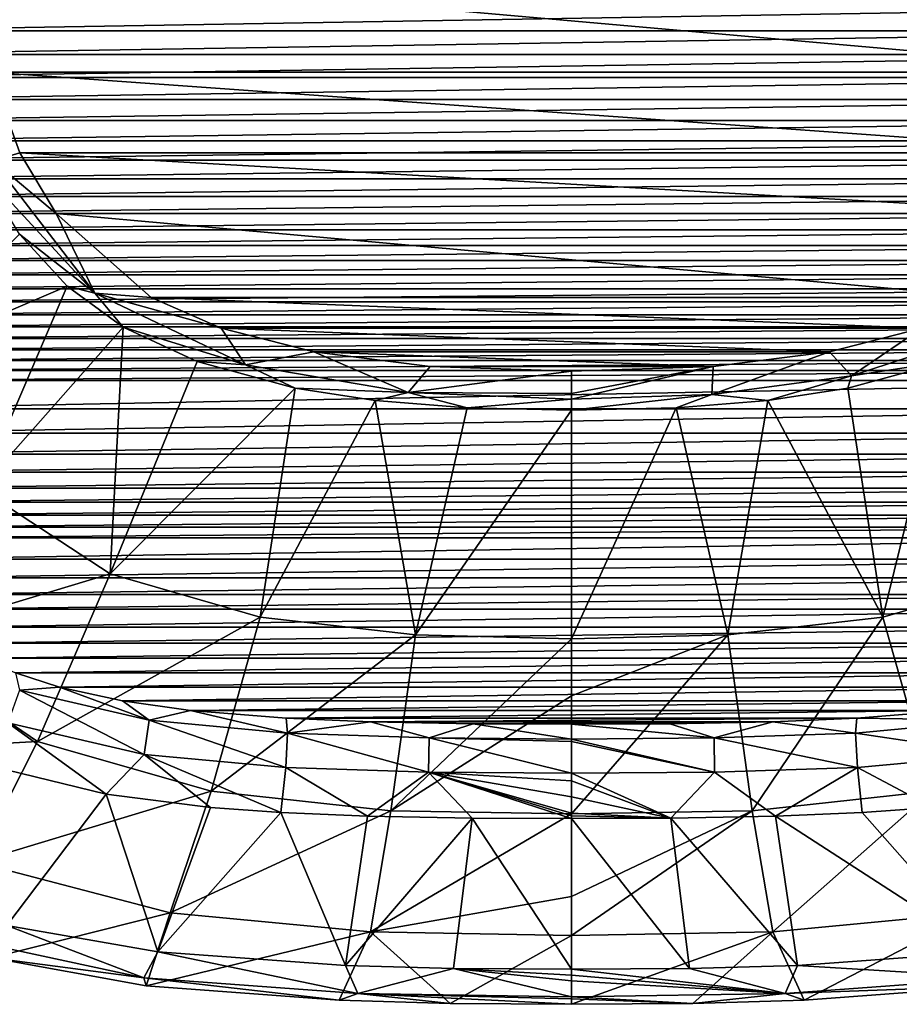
# Model space of a CAD drawing. Header units: millimetres. Extents: x -177 to 177, y -480 to 10.
# Tile 2 of 7: x -94 to 56, y -480 to -312. Entities that reach past the tile are written whole.
import ezdxf

# ---------------------------------------------------------------- set-up
doc = ezdxf.new("R2010")
doc.units = ezdxf.units.MM
doc.header["$LTSCALE"] = 198.929398
for name, color, linetype in [('10', 7, 'CONTINUOUS'), ('19', 7, 'CONTINUOUS'), ('20', 7, 'CONTINUOUS'), ('25', 7, 'CONTINUOUS'), ('29', 7, 'CONTINUOUS'), ('3', 7, 'CONTINUOUS'), ('30', 7, 'CONTINUOUS'), ('31', 7, 'CONTINUOUS'), ('32', 7, 'CONTINUOUS'), ('7', 7, 'CONTINUOUS'), ('8', 7, 'CONTINUOUS'), ('9', 7, 'CONTINUOUS')]:
    doc.layers.add(name, color=color, linetype=linetype)

msp = doc.modelspace()

# ---------------------------------------------------------------- linework, layer by layer
at = {"layer": '10', "color": 7, "linetype": 'CONTINUOUS'}
for points in [[(43.96, -368.43, 102), (59.73, -364.41, 102), (47.73, -372.54, 103.57), (43.96, -368.43, 102)], [(59.73, -364.41, 102), (70.82, -364.96, 103.57), (47.73, -372.54, 103.57), (59.73, -364.41, 102)], [(70.82, -364.96, 103.57), (63.84, -370.07, 105.63), (47.73, -372.54, 103.57), (70.82, -364.96, 103.57)], [(24.12, -370.9, 102), (43.96, -368.43, 102), (23.9, -375.68, 103.56), (24.12, -370.9, 102)], [(43.96, -368.43, 102), (47.73, -372.54, 103.57), (23.9, -375.68, 103.56), (43.96, -368.43, 102)], [(0, -371.73, 102), (24.12, -370.9, 102), (0, -375.51, 102.95), (0, -371.73, 102)], [(24.12, -370.9, 102), (23.9, -375.68, 103.56), (0, -376.48, 103.56), (24.12, -370.9, 102)], [(24.12, -370.9, 102), (0, -376.48, 103.56), (0, -375.51, 102.95), (24.12, -370.9, 102)], [(63.84, -370.07, 105.63), (47.11, -374.62, 105.58), (47.73, -372.54, 103.57), (63.84, -370.07, 105.63)], [(47.73, -372.54, 103.57), (33.49, -376.7, 105.57), (23.9, -375.68, 103.56), (47.73, -372.54, 103.57)], [(47.11, -374.62, 105.58), (33.49, -376.7, 105.57), (47.73, -372.54, 103.57), (47.11, -374.62, 105.58)], [(17.81, -377.97, 105.57), (0, -378.39, 105.57), (23.9, -375.68, 103.56), (17.81, -377.97, 105.57)], [(23.9, -375.68, 103.56), (0, -378.39, 105.57), (0, -376.48, 103.56), (23.9, -375.68, 103.56)], [(33.49, -376.7, 105.57), (17.81, -377.97, 105.57), (23.9, -375.68, 103.56), (33.49, -376.7, 105.57)]]:
    msp.add_3dface(points, dxfattribs=at)
at = {"layer": '19', "linetype": 'CONTINUOUS'}
for points in [[(-99.1, -320.73, 102), (-102.52, -302.85, 102), (99.1, -320.73, 102), (-99.1, -320.73, 102)], [(99.1, -320.73, 102), (-102.52, -302.85, 102), (102.52, -302.85, 102), (99.1, -320.73, 102)], [(-94.1, -334.46, 102), (-99.1, -320.73, 102), (94.1, -334.46, 102), (-94.1, -334.46, 102)], [(94.1, -334.46, 102), (-99.1, -320.73, 102), (99.1, -320.73, 102), (94.1, -334.46, 102)], [(-87.87, -344.84, 102), (-94.1, -334.46, 102), (87.87, -344.84, 102), (-87.87, -344.84, 102)], [(87.87, -344.84, 102), (-94.1, -334.46, 102), (94.1, -334.46, 102), (87.87, -344.84, 102)], [(-71.66, -359.13, 102), (-87.87, -344.84, 102), (71.66, -359.13, 102), (-71.66, -359.13, 102)], [(71.66, -359.13, 102), (-87.87, -344.84, 102), (87.87, -344.84, 102), (71.66, -359.13, 102)], [(-59.73, -364.41, 102), (-71.66, -359.13, 102), (59.73, -364.41, 102), (-59.73, -364.41, 102)], [(59.73, -364.41, 102), (-71.66, -359.13, 102), (71.66, -359.13, 102), (59.73, -364.41, 102)], [(-43.96, -368.43, 102), (-59.73, -364.41, 102), (43.96, -368.43, 102), (-43.96, -368.43, 102)], [(43.96, -368.43, 102), (-59.73, -364.41, 102), (59.73, -364.41, 102), (43.96, -368.43, 102)], [(-24.12, -370.9, 102), (-43.96, -368.43, 102), (24.12, -370.9, 102), (-24.12, -370.9, 102)], [(24.12, -370.9, 102), (-43.96, -368.43, 102), (43.96, -368.43, 102), (24.12, -370.9, 102)], [(0, -371.73, 102), (-24.12, -370.9, 102), (24.12, -370.9, 102), (0, -371.73, 102)]]:
    msp.add_3dface(points, dxfattribs=at)
at = {"layer": '20', "linetype": 'CONTINUOUS'}
for points in [[(-127.22, -313.66, 384.99), (127.26, -309.41, 384.99), (-127.26, -309.41, 384.99), (-127.22, -313.66, 384.99)], [(127.22, -313.66, 384.99), (127.26, -309.41, 384.99), (-127.22, -313.66, 384.99), (127.22, -313.66, 384.99)], [(-127.17, -317.73, 384.99), (127.22, -313.66, 384.99), (-127.22, -313.66, 384.99), (-127.17, -317.73, 384.99)], [(127.17, -317.73, 384.99), (127.22, -313.66, 384.99), (-127.17, -317.73, 384.99), (127.17, -317.73, 384.99)], [(-127.11, -321.64, 384.99), (127.17, -317.73, 384.99), (-127.17, -317.73, 384.99), (-127.11, -321.64, 384.99)], [(127.11, -321.64, 384.99), (127.17, -317.73, 384.99), (-127.11, -321.64, 384.99), (127.11, -321.64, 384.99)], [(-127.04, -325.39, 384.99), (127.11, -321.64, 384.99), (-127.11, -321.64, 384.99), (-127.04, -325.39, 384.99)], [(127.04, -325.39, 384.99), (127.11, -321.64, 384.99), (-127.04, -325.39, 384.99), (127.04, -325.39, 384.99)], [(-126.97, -328.98, 384.99), (127.04, -325.39, 384.99), (-127.04, -325.39, 384.99), (-126.97, -328.98, 384.99)], [(126.97, -328.98, 384.99), (127.04, -325.39, 384.99), (-126.97, -328.98, 384.99), (126.97, -328.98, 384.99)], [(-126.9, -332.43, 384.99), (126.97, -328.98, 384.99), (-126.97, -328.98, 384.99), (-126.9, -332.43, 384.99)], [(126.9, -332.43, 384.99), (126.97, -328.98, 384.99), (-126.9, -332.43, 384.99), (126.9, -332.43, 384.99)], [(-126.82, -335.74, 384.99), (126.9, -332.43, 384.99), (-126.9, -332.43, 384.99), (-126.82, -335.74, 384.99)], [(126.82, -335.74, 384.99), (126.9, -332.43, 384.99), (-126.82, -335.74, 384.99), (126.82, -335.74, 384.99)], [(-126.74, -338.9, 384.99), (126.82, -335.74, 384.99), (-126.82, -335.74, 384.99), (-126.74, -338.9, 384.99)], [(126.74, -338.9, 384.99), (126.82, -335.74, 384.99), (-126.74, -338.9, 384.99), (126.74, -338.9, 384.99)], [(-126.66, -341.94, 384.99), (126.74, -338.9, 384.99), (-126.74, -338.9, 384.99), (-126.66, -341.94, 384.99)], [(126.66, -341.94, 384.99), (126.74, -338.9, 384.99), (-126.66, -341.94, 384.99), (126.66, -341.94, 384.99)], [(-126.58, -344.85, 384.99), (126.66, -341.94, 384.99), (-126.66, -341.94, 384.99), (-126.58, -344.85, 384.99)], [(126.58, -344.85, 384.99), (126.66, -341.94, 384.99), (-126.58, -344.85, 384.99), (126.58, -344.85, 384.99)], [(-126.49, -347.63, 384.99), (126.58, -344.85, 384.99), (-126.58, -344.85, 384.99), (-126.49, -347.63, 384.99)], [(126.49, -347.63, 384.99), (126.58, -344.85, 384.99), (-126.49, -347.63, 384.99), (126.49, -347.63, 384.99)], [(-126.4, -350.29, 384.99), (126.49, -347.63, 384.99), (-126.49, -347.63, 384.99), (-126.4, -350.29, 384.99)], [(126.4, -350.29, 384.99), (126.49, -347.63, 384.99), (-126.4, -350.29, 384.99), (126.4, -350.29, 384.99)], [(-126.3, -352.85, 384.99), (126.4, -350.29, 384.99), (-126.4, -350.29, 384.99), (-126.3, -352.85, 384.99)], [(126.3, -352.85, 384.99), (126.4, -350.29, 384.99), (-126.3, -352.85, 384.99), (126.3, -352.85, 384.99)], [(-126.2, -355.31, 384.99), (126.3, -352.85, 384.99), (-126.3, -352.85, 384.99), (-126.2, -355.31, 384.99)], [(126.2, -355.31, 384.99), (126.3, -352.85, 384.99), (-126.2, -355.31, 384.99), (126.2, -355.31, 384.99)], [(-126.09, -357.66, 384.99), (126.2, -355.31, 384.99), (-126.2, -355.31, 384.99), (-126.09, -357.66, 384.99)], [(126.09, -357.66, 384.99), (126.2, -355.31, 384.99), (-126.09, -357.66, 384.99), (126.09, -357.66, 384.99)], [(-125.98, -359.92, 384.99), (126.09, -357.66, 384.99), (-126.09, -357.66, 384.99), (-125.98, -359.92, 384.99)], [(125.98, -359.92, 384.99), (126.09, -357.66, 384.99), (-125.98, -359.92, 384.99), (125.98, -359.92, 384.99)], [(-125.86, -362.09, 384.99), (125.98, -359.92, 384.99), (-125.98, -359.92, 384.99), (-125.86, -362.09, 384.99)], [(125.86, -362.09, 384.99), (125.98, -359.92, 384.99), (-125.86, -362.09, 384.99), (125.86, -362.09, 384.99)], [(-125.73, -364.16, 384.99), (125.86, -362.09, 384.99), (-125.86, -362.09, 384.99), (-125.73, -364.16, 384.99)], [(125.73, -364.16, 384.99), (125.86, -362.09, 384.99), (-125.73, -364.16, 384.99), (125.73, -364.16, 384.99)], [(-125.6, -366.16, 384.99), (125.73, -364.16, 384.99), (-125.73, -364.16, 384.99), (-125.6, -366.16, 384.99)], [(125.6, -366.16, 384.99), (125.73, -364.16, 384.99), (-125.6, -366.16, 384.99), (125.6, -366.16, 384.99)], [(-125.45, -368.06, 384.99), (125.6, -366.16, 384.99), (-125.6, -366.16, 384.99), (-125.45, -368.06, 384.99)], [(125.45, -368.06, 384.99), (125.6, -366.16, 384.99), (-125.45, -368.06, 384.99), (125.45, -368.06, 384.99)], [(-125.31, -369.88, 385), (125.45, -368.06, 384.99), (-125.45, -368.06, 384.99), (-125.31, -369.88, 385)], [(125.31, -369.88, 385), (125.45, -368.06, 384.99), (-125.31, -369.88, 385), (125.31, -369.88, 385)], [(-125.15, -371.63, 385), (125.31, -369.88, 385), (-125.31, -369.88, 385), (-125.15, -371.63, 385)], [(125.15, -371.63, 385), (125.31, -369.88, 385), (-125.15, -371.63, 385), (125.15, -371.63, 385)], [(-124.99, -373.29, 385), (125.15, -371.63, 385), (-125.15, -371.63, 385), (-124.99, -373.29, 385)], [(124.99, -373.29, 385), (125.15, -371.63, 385), (-124.99, -373.29, 385), (124.99, -373.29, 385)], [(-124.44, -378.15, 385), (124.99, -373.29, 385), (-124.99, -373.29, 385), (-124.44, -378.15, 385)], [(124.44, -378.15, 385), (124.99, -373.29, 385), (-124.44, -378.15, 385), (124.44, -378.15, 385)], [(-123.85, -382.31, 385), (124.44, -378.15, 385), (-124.44, -378.15, 385), (-123.85, -382.31, 385)], [(123.85, -382.31, 385), (124.44, -378.15, 385), (-123.85, -382.31, 385), (123.85, -382.31, 385)], [(-123.24, -385.86, 385), (123.85, -382.31, 385), (-123.85, -382.31, 385), (-123.24, -385.86, 385)], [(123.24, -385.86, 385), (123.85, -382.31, 385), (-123.24, -385.86, 385), (123.24, -385.86, 385)], [(-122.6, -388.93, 385), (123.24, -385.86, 385), (-123.24, -385.86, 385), (-122.6, -388.93, 385)], [(122.6, -388.93, 385), (123.24, -385.86, 385), (-122.6, -388.93, 385), (122.6, -388.93, 385)], [(-121.95, -391.65, 385), (122.6, -388.93, 385), (-122.6, -388.93, 385), (-121.95, -391.65, 385)], [(121.95, -391.65, 385), (122.6, -388.93, 385), (-121.95, -391.65, 385), (121.95, -391.65, 385)], [(-121.27, -394.08, 385.01), (121.95, -391.65, 385), (-121.95, -391.65, 385), (-121.27, -394.08, 385.01)], [(121.27, -394.08, 385.01), (121.95, -391.65, 385), (-121.27, -394.08, 385.01), (121.27, -394.08, 385.01)], [(-120.58, -396.28, 385.01), (121.27, -394.08, 385.01), (-121.27, -394.08, 385.01), (-120.58, -396.28, 385.01)], [(120.58, -396.28, 385.01), (121.27, -394.08, 385.01), (-120.58, -396.28, 385.01), (120.58, -396.28, 385.01)], [(-119.86, -398.3, 385.01), (120.58, -396.28, 385.01), (-120.58, -396.28, 385.01), (-119.86, -398.3, 385.01)], [(119.86, -398.3, 385.01), (120.58, -396.28, 385.01), (-119.86, -398.3, 385.01), (119.86, -398.3, 385.01)], [(-119.13, -400.14, 385.01), (119.86, -398.3, 385.01), (-119.86, -398.3, 385.01), (-119.13, -400.14, 385.01)], [(119.13, -400.14, 385.01), (119.86, -398.3, 385.01), (-119.13, -400.14, 385.01), (119.13, -400.14, 385.01)], [(-117.41, -403.81, 385.01), (119.13, -400.14, 385.01), (-119.13, -400.14, 385.01), (-117.41, -403.81, 385.01)], [(117.41, -403.81, 385.01), (119.13, -400.14, 385.01), (-117.41, -403.81, 385.01), (117.41, -403.81, 385.01)], [(-115.58, -406.98, 385.02), (117.41, -403.81, 385.01), (-117.41, -403.81, 385.01), (-115.58, -406.98, 385.02)], [(115.58, -406.98, 385.02), (117.41, -403.81, 385.01), (-115.58, -406.98, 385.02), (115.58, -406.98, 385.02)], [(-113.62, -409.79, 385.02), (115.58, -406.98, 385.02), (-115.58, -406.98, 385.02), (-113.62, -409.79, 385.02)], [(113.62, -409.79, 385.02), (115.58, -406.98, 385.02), (-113.62, -409.79, 385.02), (113.62, -409.79, 385.02)], [(-111.49, -412.32, 385.02), (113.62, -409.79, 385.02), (-113.62, -409.79, 385.02), (-111.49, -412.32, 385.02)], [(111.49, -412.32, 385.02), (113.62, -409.79, 385.02), (-111.49, -412.32, 385.02), (111.49, -412.32, 385.02)], [(-108.34, -415.36, 385.02), (111.49, -412.32, 385.02), (-111.49, -412.32, 385.02), (-108.34, -415.36, 385.02)], [(108.34, -415.36, 385.02), (111.49, -412.32, 385.02), (-108.34, -415.36, 385.02), (108.34, -415.36, 385.02)], [(-104.71, -418.12, 385.03), (108.34, -415.36, 385.02), (-108.34, -415.36, 385.02), (-104.71, -418.12, 385.03)], [(104.71, -418.12, 385.03), (108.34, -415.36, 385.02), (-104.71, -418.12, 385.03), (104.71, -418.12, 385.03)], [(-100.36, -420.69, 385.03), (104.71, -418.12, 385.03), (-104.71, -418.12, 385.03), (-100.36, -420.69, 385.03)], [(100.36, -420.69, 385.03), (104.71, -418.12, 385.03), (-100.36, -420.69, 385.03), (100.36, -420.69, 385.03)], [(-94.81, -423.17, 385.03), (100.36, -420.69, 385.03), (-100.36, -420.69, 385.03), (-94.81, -423.17, 385.03)], [(94.81, -423.17, 385.03), (100.36, -420.69, 385.03), (-94.81, -423.17, 385.03), (94.81, -423.17, 385.03)], [(-87.29, -425.62, 385.03), (94.81, -423.17, 385.03), (-94.81, -423.17, 385.03), (-87.29, -425.62, 385.03)], [(87.29, -425.62, 385.03), (94.81, -423.17, 385.03), (-87.29, -425.62, 385.03), (87.29, -425.62, 385.03)], [(-76.59, -427.97, 385.03), (87.29, -425.62, 385.03), (-87.29, -425.62, 385.03), (-76.59, -427.97, 385.03)], [(76.59, -427.97, 385.03), (87.29, -425.62, 385.03), (-76.59, -427.97, 385.03), (76.59, -427.97, 385.03)], [(-64.98, -429.58, 385.03), (76.59, -427.97, 385.03), (-76.59, -427.97, 385.03), (-64.98, -429.58, 385.03)], [(64.98, -429.58, 385.03), (76.59, -427.97, 385.03), (-64.98, -429.58, 385.03), (64.98, -429.58, 385.03)], [(-48.64, -430.9, 385.03), (64.98, -429.58, 385.03), (-64.98, -429.58, 385.03), (-48.64, -430.9, 385.03)], [(48.64, -430.9, 385.03), (64.98, -429.58, 385.03), (-48.64, -430.9, 385.03), (48.64, -430.9, 385.03)], [(-34.3, -431.51, 385.02), (48.64, -430.9, 385.03), (-48.64, -430.9, 385.03), (-34.3, -431.51, 385.02)], [(34.3, -431.51, 385.02), (48.64, -430.9, 385.03), (-34.3, -431.51, 385.02), (34.3, -431.51, 385.02)], [(-16.77, -431.87, 385), (34.3, -431.51, 385.02), (-34.3, -431.51, 385.02), (-16.77, -431.87, 385)], [(16.77, -431.87, 385), (34.3, -431.51, 385.02), (-16.77, -431.87, 385), (16.77, -431.87, 385)], [(0, -431.95, 385), (16.77, -431.87, 385), (-16.77, -431.87, 385), (0, -431.95, 385)]]:
    msp.add_3dface(points, dxfattribs=at)
at = {"layer": '25', "linetype": 'CONTINUOUS'}
for points in [[(-96.37, -439.73, 400), (-96.29, -466.29, 400), (-79.36, -443.85, 400), (-96.37, -439.73, 400)], [(-96.29, -466.29, 400), (-70.52, -470.77, 400), (-79.36, -443.85, 400), (-96.29, -466.29, 400)], [(-79.36, -443.85, 400), (-70.52, -470.77, 400), (-61.58, -446.13, 400), (-79.36, -443.85, 400)], [(-61.58, -446.13, 400), (-70.52, -470.77, 400), (-49.55, -447, 400), (-61.58, -446.13, 400)], [(-70.52, -470.77, 400), (-38.54, -473.1, 400), (-49.55, -447, 400), (-70.52, -470.77, 400)], [(-49.55, -447, 400), (-38.54, -473.1, 400), (-34.8, -447.62, 400), (-49.55, -447, 400)], [(-34.8, -447.62, 400), (-38.54, -473.1, 400), (-16.95, -447.96, 400), (-34.8, -447.62, 400)], [(-38.54, -473.1, 400), (-20.13, -473.59, 400), (-16.95, -447.96, 400), (-38.54, -473.1, 400)], [(-20.13, -473.59, 400), (0, -473.74, 400), (-16.95, -447.96, 400), (-20.13, -473.59, 400)], [(0, -473.74, 400), (0, -448.04, 400), (-16.95, -447.96, 400), (0, -473.74, 400)]]:
    msp.add_3dface(points, dxfattribs=at)
at = {"layer": '29', "linetype": 'CONTINUOUS'}
for points in [[(-87.29, -425.62, 385.03), (-94.81, -423.17, 385.03), (-94.13, -426.15, 392.61), (-87.29, -425.62, 385.03)], [(-72.85, -437.1, 398.06), (-94.13, -426.15, 392.61), (-96.11, -431.69, 398.05), (-72.85, -437.1, 398.06)], [(-72.02, -431.27, 392.62), (-87.29, -425.62, 385.03), (-94.13, -426.15, 392.61), (-72.02, -431.27, 392.62)], [(-72.02, -431.27, 392.62), (-94.13, -426.15, 392.61), (-72.85, -437.1, 398.06), (-72.02, -431.27, 392.62)], [(-76.59, -427.97, 385.03), (-87.29, -425.62, 385.03), (-72.02, -431.27, 392.62), (-76.59, -427.97, 385.03)], [(-64.98, -429.58, 385.03), (-76.59, -427.97, 385.03), (-72.02, -431.27, 392.62), (-64.98, -429.58, 385.03)], [(-48.41, -433.46, 392.62), (-64.98, -429.58, 385.03), (-72.02, -431.27, 392.62), (-48.41, -433.46, 392.62)], [(-48.64, -430.9, 385.03), (-64.98, -429.58, 385.03), (-48.41, -433.46, 392.62), (-48.64, -430.9, 385.03)], [(-48.73, -439.34, 398.06), (-72.02, -431.27, 392.62), (-72.85, -437.1, 398.06), (-48.73, -439.34, 398.06)], [(-48.41, -433.46, 392.62), (-72.02, -431.27, 392.62), (-48.73, -439.34, 398.06), (-48.41, -433.46, 392.62)], [(-34.3, -431.51, 385.02), (-48.64, -430.9, 385.03), (-48.41, -433.46, 392.62), (-34.3, -431.51, 385.02)], [(-24.29, -434.28, 392.59), (-34.3, -431.51, 385.02), (-48.41, -433.46, 392.62), (-24.29, -434.28, 392.59)], [(-16.77, -431.87, 385), (-34.3, -431.51, 385.02), (-24.29, -434.28, 392.59), (-16.77, -431.87, 385)], [(-96.37, -439.73, 400), (-79.36, -443.85, 400), (-96.11, -431.69, 398.05), (-96.37, -439.73, 400)], [(-79.36, -443.85, 400), (-72.85, -437.1, 398.06), (-96.11, -431.69, 398.05), (-79.36, -443.85, 400)], [(0, -434.46, 392.57), (-16.77, -431.87, 385), (-24.29, -434.28, 392.59), (0, -434.46, 392.57)], [(0, -431.95, 385), (-16.77, -431.87, 385), (0, -434.46, 392.57), (0, -431.95, 385)], [(-24.4, -440.14, 398.04), (-48.41, -433.46, 392.62), (-48.73, -439.34, 398.06), (-24.4, -440.14, 398.04)], [(-24.29, -434.28, 392.59), (-48.41, -433.46, 392.62), (-24.4, -440.14, 398.04), (-24.29, -434.28, 392.59)], [(0, -440.31, 398.02), (-24.29, -434.28, 392.59), (-24.4, -440.14, 398.04), (0, -440.31, 398.02)], [(0, -434.87, 393.19), (0, -434.46, 392.57), (-24.29, -434.28, 392.59), (0, -434.87, 393.19)], [(0, -440.31, 398.02), (0, -434.87, 393.19), (-24.29, -434.28, 392.59), (0, -440.31, 398.02)], [(-79.36, -443.85, 400), (-61.58, -446.13, 400), (-72.85, -437.1, 398.06), (-79.36, -443.85, 400)], [(-61.58, -446.13, 400), (-49.55, -447, 400), (-72.85, -437.1, 398.06), (-61.58, -446.13, 400)], [(-49.55, -447, 400), (-48.73, -439.34, 398.06), (-72.85, -437.1, 398.06), (-49.55, -447, 400)], [(-49.55, -447, 400), (-34.8, -447.62, 400), (-48.73, -439.34, 398.06), (-49.55, -447, 400)], [(-34.8, -447.62, 400), (-24.4, -440.14, 398.04), (-48.73, -439.34, 398.06), (-34.8, -447.62, 400)], [(-34.8, -447.62, 400), (-16.95, -447.96, 400), (-24.4, -440.14, 398.04), (-34.8, -447.62, 400)], [(0, -448.04, 400), (0, -447.58, 399.99), (-24.4, -440.14, 398.04), (0, -448.04, 400)], [(-16.95, -447.96, 400), (0, -448.04, 400), (-24.4, -440.14, 398.04), (-16.95, -447.96, 400)], [(0, -441.62, 398.67), (0, -440.31, 398.02), (-24.4, -440.14, 398.04), (0, -441.62, 398.67)], [(0, -444.31, 399.56), (0, -441.62, 398.67), (-24.4, -440.14, 398.04), (0, -444.31, 399.56)], [(0, -447.58, 399.99), (0, -447.11, 399.97), (-24.4, -440.14, 398.04), (0, -447.58, 399.99)], [(0, -447.11, 399.97), (0, -444.31, 399.56), (-24.4, -440.14, 398.04), (0, -447.11, 399.97)]]:
    msp.add_3dface(points, dxfattribs=at)
at = {"layer": '3', "color": 7, "linetype": 'CONTINUOUS'}
for points in [[(61.58, -446.13, 400), (49.55, -447, 400), (70.52, -470.77, 400), (61.58, -446.13, 400)], [(16.95, -447.96, 400), (0, -448.04, 400), (20.13, -473.59, 400), (16.95, -447.96, 400)], [(20.13, -473.59, 400), (0, -448.04, 400), (0, -473.74, 400), (20.13, -473.59, 400)], [(34.8, -447.62, 400), (16.95, -447.96, 400), (38.54, -473.1, 400), (34.8, -447.62, 400)], [(38.54, -473.1, 400), (16.95, -447.96, 400), (20.13, -473.59, 400), (38.54, -473.1, 400)], [(49.55, -447, 400), (34.8, -447.62, 400), (70.52, -470.77, 400), (49.55, -447, 400)], [(70.52, -470.77, 400), (34.8, -447.62, 400), (38.54, -473.1, 400), (70.52, -470.77, 400)]]:
    msp.add_3dface(points, dxfattribs=at)
at = {"layer": '30', "linetype": 'CONTINUOUS'}
for points in [[(-86, -357.23, 106.01), (-115.99, -370.09, 174.3), (-94.11, -348.37, 106.35), (-86, -357.23, 106.01)], [(-100.85, -391.78, 174.1), (-115.99, -370.09, 174.3), (-86, -357.23, 106.01), (-100.85, -391.78, 174.1)], [(-76.44, -364.2, 105.77), (-100.85, -391.78, 174.1), (-86, -357.23, 106.01), (-76.44, -364.2, 105.77)], [(-78.69, -406.31, 173.92), (-100.85, -391.78, 174.1), (-76.44, -364.2, 105.77), (-78.69, -406.31, 173.92)], [(-63.84, -370.07, 105.63), (-78.69, -406.31, 173.92), (-76.44, -364.2, 105.77), (-63.84, -370.07, 105.63)], [(-47.11, -374.62, 105.58), (-78.69, -406.31, 173.92), (-63.84, -370.07, 105.63), (-47.11, -374.62, 105.58)], [(-53.1, -413.69, 173.75), (-78.69, -406.31, 173.92), (-47.11, -374.62, 105.58), (-53.1, -413.69, 173.75)], [(-33.49, -376.7, 105.57), (-53.1, -413.69, 173.75), (-47.11, -374.62, 105.58), (-33.49, -376.7, 105.57)], [(-26.63, -416.72, 173.58), (-53.1, -413.69, 173.75), (-33.49, -376.7, 105.57), (-26.63, -416.72, 173.58)], [(-17.81, -377.97, 105.57), (-26.63, -416.72, 173.58), (-33.49, -376.7, 105.57), (-17.81, -377.97, 105.57)], [(0, -378.39, 105.57), (-26.63, -416.72, 173.58), (-17.81, -377.97, 105.57), (0, -378.39, 105.57)], [(0, -378.39, 105.57), (0, -417.35, 173.32), (-26.63, -416.72, 173.58), (0, -378.39, 105.57)], [(-78.69, -406.31, 173.92), (-116.44, -417.67, 245.61), (-100.85, -391.78, 174.1), (-78.69, -406.31, 173.92)], [(-91.07, -434.86, 245.59), (-116.44, -417.67, 245.61), (-78.69, -406.31, 173.92), (-91.07, -434.86, 245.59)], [(-53.1, -413.69, 173.75), (-91.07, -434.86, 245.59), (-78.69, -406.31, 173.92), (-53.1, -413.69, 173.75)], [(-61.46, -443.35, 245.56), (-91.07, -434.86, 245.59), (-53.1, -413.69, 173.75), (-61.46, -443.35, 245.56)], [(-26.63, -416.72, 173.58), (-61.46, -443.35, 245.56), (-53.1, -413.69, 173.75), (-26.63, -416.72, 173.58)], [(-91.07, -434.86, 245.59), (-130.19, -437.07, 319), (-116.44, -417.67, 245.61), (-91.07, -434.86, 245.59)], [(-30.82, -446.7, 245.54), (-61.46, -443.35, 245.56), (-26.63, -416.72, 173.58), (-30.82, -446.7, 245.54)], [(0, -417.35, 173.32), (-30.82, -446.7, 245.54), (-26.63, -416.72, 173.58), (0, -417.35, 173.32)], [(0, -417.35, 173.32), (0, -427.12, 194.1), (-30.82, -446.7, 245.54), (0, -417.35, 173.32)], [(0, -427.12, 194.1), (0, -447.24, 244.9), (-30.82, -446.7, 245.54), (0, -427.12, 194.1)], [(-101.53, -455.45, 319), (-130.19, -437.07, 319), (-91.07, -434.86, 245.59), (-101.53, -455.45, 319)], [(-61.46, -443.35, 245.56), (-101.53, -455.45, 319), (-91.07, -434.86, 245.59), (-61.46, -443.35, 245.56)], [(-68.42, -464.1, 319.01), (-101.53, -455.45, 319), (-61.46, -443.35, 245.56), (-68.42, -464.1, 319.01)], [(-30.82, -446.7, 245.54), (-68.42, -464.1, 319.01), (-61.46, -443.35, 245.56), (-30.82, -446.7, 245.54)], [(-34.3, -467.33, 319.01), (-68.42, -464.1, 319.01), (-30.82, -446.7, 245.54), (-34.3, -467.33, 319.01)], [(0, -447.24, 244.9), (-34.3, -467.33, 319.01), (-30.82, -446.7, 245.54), (0, -447.24, 244.9)], [(0, -447.24, 244.9), (0, -461.32, 291.08), (-34.3, -467.33, 319.01), (0, -447.24, 244.9)], [(-101.53, -455.45, 319), (-68.42, -464.1, 319.01), (-98.91, -471.76, 393.18), (-101.53, -455.45, 319)], [(0, -461.32, 291.08), (0, -468, 318.88), (-34.3, -467.33, 319.01), (0, -461.32, 291.08)], [(-98.91, -471.76, 393.18), (-68.42, -464.1, 319.01), (-72.51, -476.54, 393.32), (-98.91, -471.76, 393.18)], [(-68.42, -464.1, 319.01), (-34.3, -467.33, 319.01), (-72.51, -476.54, 393.32), (-68.42, -464.1, 319.01)], [(-72.51, -476.54, 393.32), (-34.3, -467.33, 319.01), (-39.65, -479.02, 393.39), (-72.51, -476.54, 393.32)], [(-39.65, -479.02, 393.39), (-34.3, -467.33, 319.01), (-20.7, -479.56, 393.41), (-39.65, -479.02, 393.39)], [(-34.3, -467.33, 319.01), (0, -468, 318.88), (-20.7, -479.56, 393.41), (-34.3, -467.33, 319.01)], [(0, -468, 318.88), (0, -479.71, 393.42), (-20.7, -479.56, 393.41), (0, -468, 318.88)]]:
    msp.add_3dface(points, dxfattribs=at)
at = {"layer": '31', "linetype": 'CONTINUOUS'}
for points in [[(-72.92, -475.2, 397.75), (-96.29, -466.29, 400), (-108.94, -467.49, 397.75), (-72.92, -475.2, 397.75)], [(-70.52, -470.77, 400), (-96.29, -466.29, 400), (-72.92, -475.2, 397.75), (-70.52, -470.77, 400)], [(-98.91, -471.76, 393.18), (-72.92, -475.2, 397.75), (-108.94, -467.49, 397.75), (-98.91, -471.76, 393.18)], [(-98.91, -471.76, 393.18), (-72.51, -476.54, 393.32), (-72.92, -475.2, 397.75), (-98.91, -471.76, 393.18)], [(-36.44, -477.86, 397.75), (-70.52, -470.77, 400), (-72.92, -475.2, 397.75), (-36.44, -477.86, 397.75)], [(-38.54, -473.1, 400), (-70.52, -470.77, 400), (-36.44, -477.86, 397.75), (-38.54, -473.1, 400)], [(-20.13, -473.59, 400), (-38.54, -473.1, 400), (-36.44, -477.86, 397.75), (-20.13, -473.59, 400)], [(-72.51, -476.54, 393.32), (-39.65, -479.02, 393.39), (-72.92, -475.2, 397.75), (-72.51, -476.54, 393.32)], [(-39.65, -479.02, 393.39), (-36.44, -477.86, 397.75), (-72.92, -475.2, 397.75), (-39.65, -479.02, 393.39)], [(0, -478.42, 397.75), (-20.13, -473.59, 400), (-36.44, -477.86, 397.75), (0, -478.42, 397.75)], [(0, -474.73, 399.92), (0, -473.74, 400), (-20.13, -473.59, 400), (0, -474.73, 399.92)], [(0, -478.42, 397.75), (0, -475.7, 399.67), (-20.13, -473.59, 400), (0, -478.42, 397.75)], [(0, -475.7, 399.67), (0, -474.73, 399.92), (-20.13, -473.59, 400), (0, -475.7, 399.67)], [(-39.65, -479.02, 393.39), (-20.7, -479.56, 393.41), (-36.44, -477.86, 397.75), (-39.65, -479.02, 393.39)], [(0, -479.71, 393.42), (0, -478.79, 397.24), (-36.44, -477.86, 397.75), (0, -479.71, 393.42)], [(-20.7, -479.56, 393.41), (0, -479.71, 393.42), (-36.44, -477.86, 397.75), (-20.7, -479.56, 393.41)], [(0, -478.79, 397.24), (0, -478.42, 397.75), (-36.44, -477.86, 397.75), (0, -478.79, 397.24)]]:
    msp.add_3dface(points, dxfattribs=at)
at = {"layer": '32', "linetype": 'CONTINUOUS'}
for points in [[(-99.1, -320.73, 102), (-94.1, -334.46, 102), (-98.7, -335.86, 103.57), (-99.1, -320.73, 102)], [(-81.27, -358.4, 103.57), (-100.87, -337.28, 106.77), (-98.7, -335.86, 103.57), (-81.27, -358.4, 103.57)], [(-94.1, -334.46, 102), (-87.87, -344.84, 102), (-98.7, -335.86, 103.57), (-94.1, -334.46, 102)], [(-87.87, -344.84, 102), (-81.27, -358.4, 103.57), (-98.7, -335.86, 103.57), (-87.87, -344.84, 102)], [(-94.11, -348.37, 106.35), (-100.87, -337.28, 106.77), (-81.27, -358.4, 103.57), (-94.11, -348.37, 106.35)], [(-87.87, -344.84, 102), (-71.66, -359.13, 102), (-81.27, -358.4, 103.57), (-87.87, -344.84, 102)], [(-86, -357.23, 106.01), (-94.11, -348.37, 106.35), (-81.27, -358.4, 103.57), (-86, -357.23, 106.01)], [(-76.44, -364.2, 105.77), (-86, -357.23, 106.01), (-81.27, -358.4, 103.57), (-76.44, -364.2, 105.77)], [(-71.66, -359.13, 102), (-59.73, -364.41, 102), (-81.27, -358.4, 103.57), (-71.66, -359.13, 102)], [(-59.73, -364.41, 102), (-55.58, -370.66, 103.57), (-81.27, -358.4, 103.57), (-59.73, -364.41, 102)], [(-55.58, -370.66, 103.57), (-76.44, -364.2, 105.77), (-81.27, -358.4, 103.57), (-55.58, -370.66, 103.57)], [(-63.84, -370.07, 105.63), (-76.44, -364.2, 105.77), (-55.58, -370.66, 103.57), (-63.84, -370.07, 105.63)], [(-59.73, -364.41, 102), (-43.96, -368.43, 102), (-55.58, -370.66, 103.57), (-59.73, -364.41, 102)], [(-43.96, -368.43, 102), (-27.88, -375.36, 103.56), (-55.58, -370.66, 103.57), (-43.96, -368.43, 102)], [(-43.96, -368.43, 102), (-24.12, -370.9, 102), (-27.88, -375.36, 103.56), (-43.96, -368.43, 102)], [(-47.11, -374.62, 105.58), (-63.84, -370.07, 105.63), (-55.58, -370.66, 103.57), (-47.11, -374.62, 105.58)], [(-27.88, -375.36, 103.56), (-47.11, -374.62, 105.58), (-55.58, -370.66, 103.57), (-27.88, -375.36, 103.56)], [(-24.12, -370.9, 102), (0, -371.73, 102), (-27.88, -375.36, 103.56), (-24.12, -370.9, 102)], [(0, -371.73, 102), (0, -375.51, 102.95), (-27.88, -375.36, 103.56), (0, -371.73, 102)], [(-33.49, -376.7, 105.57), (-47.11, -374.62, 105.58), (-27.88, -375.36, 103.56), (-33.49, -376.7, 105.57)], [(-17.81, -377.97, 105.57), (-33.49, -376.7, 105.57), (-27.88, -375.36, 103.56), (-17.81, -377.97, 105.57)], [(0, -375.51, 102.95), (0, -376.48, 103.56), (-27.88, -375.36, 103.56), (0, -375.51, 102.95)], [(0, -376.48, 103.56), (-17.81, -377.97, 105.57), (-27.88, -375.36, 103.56), (0, -376.48, 103.56)], [(0, -376.48, 103.56), (0, -378.39, 105.57), (-17.81, -377.97, 105.57), (0, -376.48, 103.56)]]:
    msp.add_3dface(points, dxfattribs=at)
at = {"layer": '7', "color": 7, "linetype": 'CONTINUOUS'}
for points in [[(64.98, -429.58, 385.03), (48.64, -430.9, 385.03), (72.02, -431.27, 392.62), (64.98, -429.58, 385.03)], [(34.3, -431.51, 385.02), (16.77, -431.87, 385), (24.29, -434.28, 392.59), (34.3, -431.51, 385.02)], [(48.41, -433.47, 392.62), (34.3, -431.51, 385.02), (24.29, -434.28, 392.59), (48.41, -433.47, 392.62)], [(48.64, -430.9, 385.03), (34.3, -431.51, 385.02), (48.41, -433.47, 392.62), (48.64, -430.9, 385.03)], [(72.02, -431.27, 392.62), (48.64, -430.9, 385.03), (48.41, -433.47, 392.62), (72.02, -431.27, 392.62)], [(72.02, -431.27, 392.62), (48.41, -433.47, 392.62), (72.85, -437.1, 398.06), (72.02, -431.27, 392.62)], [(16.77, -431.87, 385), (0, -431.95, 385), (24.29, -434.28, 392.59), (16.77, -431.87, 385)], [(24.29, -434.28, 392.59), (0, -431.95, 385), (0, -434.46, 392.57), (24.29, -434.28, 392.59)], [(24.29, -434.28, 392.59), (0, -434.46, 392.57), (24.4, -440.14, 398.04), (24.29, -434.28, 392.59)], [(0, -434.46, 392.57), (0, -434.87, 393.19), (24.4, -440.14, 398.04), (0, -434.46, 392.57)], [(24.4, -440.14, 398.04), (0, -434.87, 393.19), (0, -440.31, 398.02), (24.4, -440.14, 398.04)], [(48.41, -433.47, 392.62), (24.29, -434.28, 392.59), (48.73, -439.34, 398.06), (48.41, -433.47, 392.62)], [(48.73, -439.34, 398.06), (24.29, -434.28, 392.59), (24.4, -440.14, 398.04), (48.73, -439.34, 398.06)], [(72.85, -437.1, 398.06), (48.41, -433.47, 392.62), (48.73, -439.34, 398.06), (72.85, -437.1, 398.06)], [(61.58, -446.13, 400), (72.85, -437.1, 398.06), (48.73, -439.34, 398.06), (61.58, -446.13, 400)], [(34.8, -447.62, 400), (48.73, -439.34, 398.06), (24.4, -440.14, 398.04), (34.8, -447.62, 400)], [(34.8, -447.62, 400), (49.55, -447, 400), (48.73, -439.34, 398.06), (34.8, -447.62, 400)], [(49.55, -447, 400), (61.58, -446.13, 400), (48.73, -439.34, 398.06), (49.55, -447, 400)], [(16.95, -447.96, 400), (24.4, -440.14, 398.04), (0, -440.31, 398.02), (16.95, -447.96, 400)], [(16.95, -447.96, 400), (0, -440.31, 398.02), (0, -441.62, 398.67), (16.95, -447.96, 400)], [(16.95, -447.96, 400), (0, -441.62, 398.67), (0, -444.31, 399.56), (16.95, -447.96, 400)], [(16.95, -447.96, 400), (34.8, -447.62, 400), (24.4, -440.14, 398.04), (16.95, -447.96, 400)], [(0, -447.11, 399.97), (16.95, -447.96, 400), (0, -444.31, 399.56), (0, -447.11, 399.97)], [(0, -447.58, 399.99), (16.95, -447.96, 400), (0, -447.11, 399.97), (0, -447.58, 399.99)], [(0, -448.04, 400), (16.95, -447.96, 400), (0, -447.58, 399.99), (0, -448.04, 400)]]:
    msp.add_3dface(points, dxfattribs=at)
at = {"layer": '8', "color": 7, "linetype": 'CONTINUOUS'}
for points in [[(63.84, -370.07, 105.63), (53.1, -413.69, 173.75), (47.11, -374.62, 105.58), (63.84, -370.07, 105.63)], [(78.69, -406.31, 173.92), (53.1, -413.69, 173.75), (63.84, -370.07, 105.63), (78.69, -406.31, 173.92)], [(47.11, -374.62, 105.58), (53.1, -413.69, 173.75), (33.49, -376.7, 105.57), (47.11, -374.62, 105.58)], [(33.49, -376.7, 105.57), (26.63, -416.72, 173.58), (17.81, -377.97, 105.57), (33.49, -376.7, 105.57)], [(53.1, -413.69, 173.75), (26.63, -416.72, 173.58), (33.49, -376.7, 105.57), (53.1, -413.69, 173.75)], [(26.63, -416.72, 173.58), (0, -417.35, 173.32), (17.81, -377.97, 105.57), (26.63, -416.72, 173.58)], [(0, -417.35, 173.32), (0, -378.39, 105.57), (17.81, -377.97, 105.57), (0, -417.35, 173.32)], [(78.69, -406.31, 173.92), (61.46, -443.35, 245.56), (53.1, -413.69, 173.75), (78.69, -406.31, 173.92)], [(53.1, -413.69, 173.75), (30.82, -446.7, 245.54), (26.63, -416.72, 173.58), (53.1, -413.69, 173.75)], [(61.46, -443.35, 245.56), (30.82, -446.7, 245.54), (53.1, -413.69, 173.75), (61.46, -443.35, 245.56)], [(30.82, -446.7, 245.54), (0, -447.24, 244.9), (26.63, -416.72, 173.58), (30.82, -446.7, 245.54)], [(0, -447.24, 244.9), (0, -427.12, 194.1), (26.63, -416.72, 173.58), (0, -447.24, 244.9)], [(26.63, -416.72, 173.58), (0, -427.12, 194.1), (0, -417.35, 173.32), (26.63, -416.72, 173.58)], [(61.46, -443.35, 245.56), (34.3, -467.33, 319.01), (30.82, -446.7, 245.54), (61.46, -443.35, 245.56)], [(68.42, -464.1, 319.01), (34.3, -467.33, 319.01), (61.46, -443.35, 245.56), (68.42, -464.1, 319.01)], [(34.3, -467.33, 319.01), (0, -468, 318.88), (30.82, -446.7, 245.54), (34.3, -467.33, 319.01)], [(0, -468, 318.88), (0, -461.32, 291.08), (30.82, -446.7, 245.54), (0, -468, 318.88)], [(30.82, -446.7, 245.54), (0, -461.32, 291.08), (0, -447.24, 244.9), (30.82, -446.7, 245.54)], [(68.42, -464.1, 319.01), (39.65, -479.02, 393.39), (34.3, -467.33, 319.01), (68.42, -464.1, 319.01)], [(72.51, -476.54, 393.32), (39.65, -479.02, 393.39), (68.42, -464.1, 319.01), (72.51, -476.54, 393.32)], [(20.7, -479.56, 393.41), (0, -479.71, 393.42), (34.3, -467.33, 319.01), (20.7, -479.56, 393.41)], [(34.3, -467.33, 319.01), (0, -479.71, 393.42), (0, -468, 318.88), (34.3, -467.33, 319.01)], [(39.65, -479.02, 393.39), (20.7, -479.56, 393.41), (34.3, -467.33, 319.01), (39.65, -479.02, 393.39)]]:
    msp.add_3dface(points, dxfattribs=at)
at = {"layer": '9', "color": 7, "linetype": 'CONTINUOUS'}
for points in [[(70.52, -470.77, 400), (38.54, -473.1, 400), (72.92, -475.2, 397.75), (70.52, -470.77, 400)], [(38.54, -473.1, 400), (20.13, -473.59, 400), (36.44, -477.86, 397.75), (38.54, -473.1, 400)], [(72.92, -475.2, 397.75), (38.54, -473.1, 400), (36.44, -477.86, 397.75), (72.92, -475.2, 397.75)], [(20.13, -473.59, 400), (0, -473.74, 400), (36.44, -477.86, 397.75), (20.13, -473.59, 400)], [(36.44, -477.86, 397.75), (0, -473.74, 400), (0, -474.73, 399.92), (36.44, -477.86, 397.75)], [(0, -475.7, 399.67), (36.44, -477.86, 397.75), (0, -474.73, 399.92), (0, -475.7, 399.67)], [(72.51, -476.54, 393.32), (72.92, -475.2, 397.75), (36.44, -477.86, 397.75), (72.51, -476.54, 393.32)], [(0, -478.42, 397.75), (36.44, -477.86, 397.75), (0, -475.7, 399.67), (0, -478.42, 397.75)], [(39.65, -479.02, 393.39), (72.51, -476.54, 393.32), (36.44, -477.86, 397.75), (39.65, -479.02, 393.39)], [(20.7, -479.56, 393.41), (36.44, -477.86, 397.75), (0, -478.42, 397.75), (20.7, -479.56, 393.41)], [(20.7, -479.56, 393.41), (0, -478.42, 397.75), (0, -478.79, 397.24), (20.7, -479.56, 393.41)], [(20.7, -479.56, 393.41), (39.65, -479.02, 393.39), (36.44, -477.86, 397.75), (20.7, -479.56, 393.41)], [(0, -479.71, 393.42), (20.7, -479.56, 393.41), (0, -478.79, 397.24), (0, -479.71, 393.42)]]:
    msp.add_3dface(points, dxfattribs=at)

doc.saveas('drawing.dxf')
